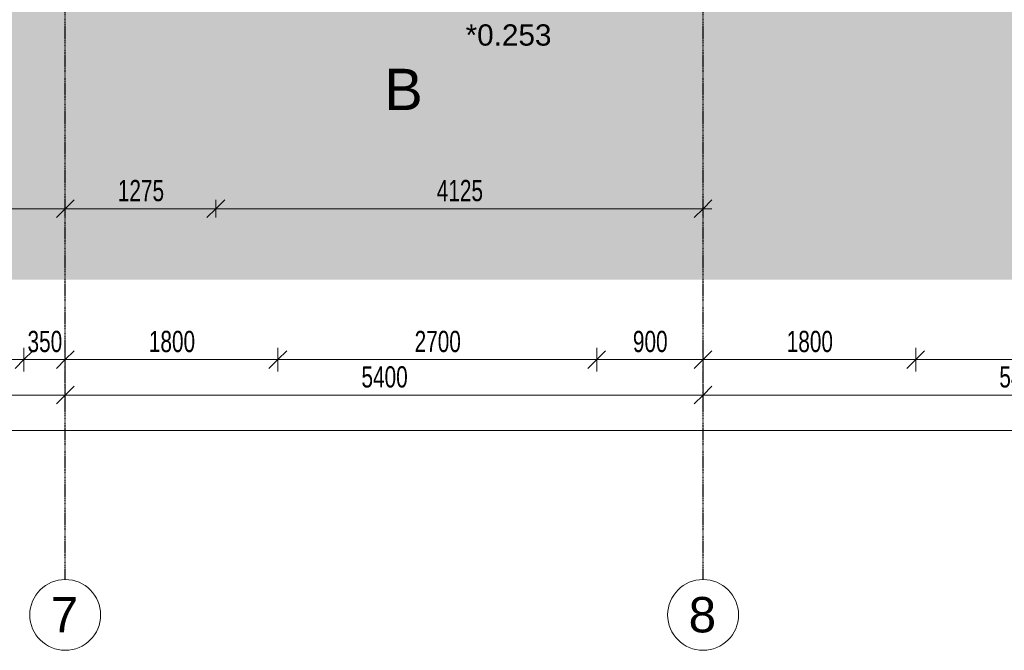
# Model space of a CAD drawing. Header units: millimetres. Extents: x -80560 to 110805, y -11020 to 52719.
# Tile 72 of 152: x 72309 to 80645, y 3783 to 9126. Entities that reach past the tile are written whole.
import ezdxf

# ---------------------------------------------------------------- set-up
doc = ezdxf.new("R2010")
doc.units = ezdxf.units.MM
doc.linetypes.add('CENTER2', pattern=[20, 8, -4, 4, -4])
for name, color, linetype, lineweight in [('A-ANNO-DIMS', 211, 'Continuous', 9), ('A-ANNO-DIMS-100', 211, 'Continuous', 9), ('A-FLOR-PATT', 8, 'Continuous', 18), ('A-GLAZ-IDEN', 152, 'Continuous', 18), ('G-ANNO-SYMB', 111, 'Continuous', 9), ('S-GRID', 1, 'Continuous', 9), ('S-GRID-IDEN', 1, 'Continuous', 9)]:
    doc.layers.add(name, color=color, linetype=linetype, lineweight=lineweight)
doc.styles.add('Arial', font='arial.ttf', dxfattribs={"height": 180})
doc.styles.add('Arial_4', font='arial.ttf', dxfattribs={"height": 350})
doc.styles.add('Arial_5', font='arial.ttf', dxfattribs={"height": 300})
doc.styles.add('Arial_6', font='arial.ttf', dxfattribs={"width": 0.7, "height": 180})
doc.dimstyles.new('n3o_1_8', dxfattribs={"dimscale": 304.8, "dimtxt": 183.646692, "dimasz": 0.492126, "dimexe": 0.246063, "dimexo": 0.0625, "dimgap": 0.032808, "dimtad": 1, "dimdec": 0, "dimdsep": 46, "dimtxsty": 'Arial_6', "dimblk1": 'OBLIQUE', "dimblk2": 'OBLIQUE', "dimsah": 1, "dimcen": 0.09, "dimdle": 0.246063, "dimazin": 0, "dimtfac": 1, "dimtdec": 4, "dimtix": 1, "dimtmove": 0, "dimatfit": 3, "dimfxl": 0.246063, "dimfxlon": 1, "dimtvp": 1, "dimtolj": 1, "dimtzin": 0, "dimarcsym": 2})
doc.dimstyles.new('n3o_1_8_0_decimalen', dxfattribs={"dimscale": 304.8, "dimtxt": 183.646692, "dimasz": 0.492126, "dimexe": 0.328084, "dimexo": 0.0625, "dimgap": 0.032808, "dimtad": 1, "dimdec": 0, "dimdsep": 46, "dimtxsty": 'Arial_6', "dimblk1": 'OBLIQUE', "dimblk2": 'OBLIQUE', "dimsah": 1, "dimcen": 0.09, "dimdle": 0.328084, "dimazin": 0, "dimtfac": 1, "dimtdec": 4, "dimtix": 1, "dimtmove": 0, "dimatfit": 3, "dimfxl": 0.328084, "dimfxlon": 1, "dimtvp": 1, "dimtolj": 1, "dimtzin": 0, "dimarcsym": 2})
doc.dimstyles.new('n3o_1_8_3', dxfattribs={"dimscale": 304.8, "dimtxt": 183.646692, "dimasz": 0.492126, "dimexe": 0.246063, "dimexo": 0.0625, "dimgap": 0.032808, "dimtad": 1, "dimdec": 0, "dimdsep": 46, "dimtxsty": 'Arial_6', "dimblk1": 'OBLIQUE', "dimblk2": 'OBLIQUE', "dimsah": 1, "dimcen": 0.09, "dimdle": 0.246063, "dimazin": 0, "dimtfac": 1, "dimtdec": 4, "dimtix": 1, "dimtmove": 0, "dimatfit": 3, "dimfxl": 0.246063, "dimfxlon": 1, "dimtvp": 1, "dimtolj": 1, "dimtzin": 0, "dimarcsym": 2})

# ---------------------------------------------------------------- blocks, each defined once
blk = doc.blocks.new('Leonardo College_EHA_1489_R18_CF_situatie_2020_rvt-1-DO_00 begane grond')
at = {"layer": 'A-FLOR-PATT', "lineweight": 9}
h = blk.add_hatch(dxfattribs=at)
h.set_pattern_fill('FP_27', color=93, style=0, pattern_type=2)
h.set_pattern_definition([(90, (0, 0), (-456.197, 456.197), [120.967, -791.427]), (45, (0, 0), (-456.197, 456.197), [120.968, -524.193]), (135, (0, 0), (-456.197, -456.197), [120.968, -524.193])])
h.paths.add_polyline_path([(53547.8, 6923), (67447.4, 6923), (67424.9, 9701), (65130, 9701), (65130, 9711.4), (64440, 9713), (64440, 9701), (64450, 9701), (64450, 9584), (62200, 9584), (62200, 9701), (62210, 9701), (62210, 9720), (61625.9, 9721), (60390, 9721), (60390, 9701), (60400, 9701), (60400, 9584), (57700, 9584), (57700, 9701), (57710, 9701), (57710, 9721), (54990, 9721), (54990, 9701), (55000, 9701), (55000, 9584), (52300, 9584), (52300, 9701), (52268, 9701), (52268, 9694), (52290, 9694), (52290, 9684), (49610, 9684), (49610, 9694), (49632, 9694), (49632, 9701), (49600, 9700), (49600, 9584), (47450, 9584), (47450, 9701), (47418, 9701), (47418, 9694), (47440, 9694), (47440, 9684), (42960, 9684), (42960, 9694), (42982, 9694), (42982, 9701), (42950, 9700), (42950, 9584), (41600, 9584), (41600, 9701), (41568, 9701), (41568, 9694), (41590, 9694), (41590, 9684), (40683.4, 9684), (40682.5, 9678), (39817.5, 9678), (39816.6, 9684), (39710, 9684), (39710, 9694), (39732, 9694), (39732, 9701), (39700, 9701), (39700, 9584), (38800, 9584), (38800, 9701), (38768, 9701), (38768, 9694), (38790, 9694), (38790, 9684), (37910, 9684), (37910, 9694), (37932, 9694), (37932, 9701), (37900, 9701), (37900, 9584), (35200, 9584), (35200, 9701), (35168, 9701), (35168, 9694), (35190, 9694), (35190, 9684), (32510, 9684), (32510, 9694), (32532, 9694), (32532, 9701), (32500, 9701), (32500, 9584), (30100, 9584), (30100, 9701), (30068, 9701), (30068, 9694), (30090, 9694), (30090, 9684), (29210, 9684), (29210, 9694), (29232, 9694), (29232, 9701), (29200, 9701), (29200, 9584), (28527, 9584), (28527, 9701), (28495, 9701), (28495, 9694), (28517, 9694), (28517, 9684), (28412, 9684), (28409.5, 9668), (27544.5, 9668), (27542, 9684), (27437, 9684), (27437, 9694), (27459, 9694), (27459, 9701), (27427, 9701), (27427, 9584), (25750, 9584), (25750, 9701), (25718, 9701), (25718, 9694), (25740, 9694), (25740, 9684), (23960, 9684), (23960, 9694), (23982, 9694), (23982, 9701), (23950, 9700), (23950, 9584), (23050, 9584), (23050, 9701), (23018, 9701), (23018, 9694), (23040, 9694), (23040, 9684), (22160, 9684), (22160, 9694), (22182, 9694), (22182, 9701), (22150, 9701), (22150, 9584), (20350, 9584), (20350, 9701), (20318, 9701), (20318, 9694), (20340, 9694), (20340, 9684), (15860, 9684), (15860, 9694), (15882, 9694), (15882, 9701), (15850, 9700), (15850, 9584), (14384, 9584), (14384, 9721), (7590.2, 9721), (7590.2, 6923), (52710.1, 6923)], flags=0)
h.paths.add_polyline_path([(30068, 9713), (30073, 9713), (30073, 9721), (30068, 9721)], flags=0)
h.paths.add_polyline_path([(29227, 9713), (29232, 9713), (29232, 9721), (29227, 9721)], flags=0)
blk = doc.blocks.new('Grid - r_3_0mm-316018-DO_00 begane grond')
at = {"layer": 'S-GRID-IDEN'}
blk.add_circle((0, 0), 3, dxfattribs=at)
blk = doc.blocks.new('DIMBLOCK67-DO_00 begane grond')
at = {"layer": 'A-ANNO-DIMS-100'}
for p, q in [((67294.8, 5946.3), (67369.8, 6021.3)), ((67294.8, 6021.3), (67294.8, 5871.3)), ((67294.8, 5946.3), (67294.8, 6021.3)), ((72694.8, 5946.3), (72769.8, 6021.3)), ((72694.8, 6021.3), (72694.8, 5871.3)), ((72694.8, 5946.3), (72694.8, 6021.3)), ((67294.8, 5946.3), (67219.8, 5871.3)), ((67294.8, 5946.3), (72694.8, 5946.3)), ((72694.8, 5946.3), (72619.8, 5871.3))]:
    blk.add_line(p, q, dxfattribs=at)
at = {"layer": 'A-ANNO-DIMS-100', "color": 0, "insert": (69802.7, 6189.9), "char_height": 180, "width": 461.094, "attachment_point": 1, "line_spacing_factor": 0.941778, "style": 'Arial_6'}
blk.add_mtext('5400', dxfattribs=at)
blk = doc.blocks.new('_Oblique')
at = {"color": 0, "linetype": 'ByBlock', "lineweight": -2}
blk.add_line((-0.5, -0.5), (0.5, 0.5), dxfattribs=at)
blk = doc.blocks.new('DIMBLOCK68-DO_00 begane grond')
at = {"layer": 'A-ANNO-DIMS-100'}
for p, q in [((72694.8, 5946.3), (72769.8, 6021.3)), ((72694.8, 6021.3), (72694.8, 5871.3)), ((72694.8, 5946.3), (72694.8, 6021.3)), ((78094.8, 5946.3), (78169.8, 6021.3)), ((78094.8, 6021.3), (78094.8, 5871.3)), ((78094.8, 5946.3), (78094.8, 6021.3)), ((72694.8, 5946.3), (72619.8, 5871.3)), ((72694.8, 5946.3), (78094.8, 5946.3)), ((78094.8, 5946.3), (78019.8, 5871.3))]:
    blk.add_line(p, q, dxfattribs=at)
at = {"layer": 'A-ANNO-DIMS-100', "color": 0, "insert": (75202.7, 6189.9), "char_height": 180, "width": 461.094, "attachment_point": 1, "line_spacing_factor": 0.941778, "style": 'Arial_6'}
blk.add_mtext('5400', dxfattribs=at)
blk = doc.blocks.new('DIMBLOCK69-DO_00 begane grond')
at = {"layer": 'A-ANNO-DIMS-100'}
for p, q in [((78094.8, 5946.3), (78169.8, 6021.3)), ((78094.8, 6021.3), (78094.8, 5871.3)), ((78094.8, 5946.3), (78094.8, 6021.3)), ((83494.8, 5946.3), (83569.8, 6021.3)), ((83494.8, 6021.3), (83494.8, 5871.3)), ((83494.8, 5946.3), (83494.8, 6021.3)), ((78094.8, 5946.3), (78019.8, 5871.3)), ((78094.8, 5946.3), (83494.8, 5946.3)), ((83494.8, 5946.3), (83419.8, 5871.3))]:
    blk.add_line(p, q, dxfattribs=at)
at = {"layer": 'A-ANNO-DIMS-100', "color": 0, "insert": (80602.7, 6189.9), "char_height": 180, "width": 461.094, "attachment_point": 1, "line_spacing_factor": 0.941778, "style": 'Arial_6'}
blk.add_mtext('5400', dxfattribs=at)
blk = doc.blocks.new('DIMBLOCK272-DO_00 begane grond')
at = {"layer": 'A-ANNO-DIMS-100'}
for p, q in [((102364.8, 10470.3), (102364.8, 5571.3)), ((102364.8, 5646.3), (102364.8, 10470.3)), ((39278.8, 5646.3), (39353.8, 5721.3)), ((39278.8, 5721.3), (39278.8, 5571.3)), ((39278.8, 5646.3), (39278.8, 5721.3)), ((102364.8, 5646.3), (102439.8, 5721.3)), ((39203.8, 5646.3), (102439.8, 5646.3)), ((39278.8, 5646.3), (39203.8, 5571.3)), ((102364.8, 5646.3), (102289.8, 5571.3))]:
    blk.add_line(p, q, dxfattribs=at)
at = {"layer": 'A-ANNO-DIMS-100', "color": 0, "insert": (70581.7, 5889.9), "char_height": 180, "width": 576.368, "attachment_point": 1, "line_spacing_factor": 0.941778, "style": 'Arial_6'}
blk.add_mtext('63086', dxfattribs=at)
blk = doc.blocks.new('DIMBLOCK546-DO_00 begane grond')
at = {"layer": 'A-ANNO-DIMS-100'}
for p, q in [((67844.8, 6346.3), (67844.8, 6146.3)), ((67844.8, 6246.3), (67844.8, 6346.3)), ((72344.8, 6346.3), (72344.8, 6146.3)), ((72344.8, 6246.3), (72344.8, 6346.3)), ((67844.8, 6246.3), (67919.8, 6321.3)), ((72344.8, 6246.3), (72419.8, 6321.3)), ((67844.8, 6246.3), (67769.8, 6171.3)), ((67844.8, 6246.3), (72344.8, 6246.3)), ((72344.8, 6246.3), (72269.8, 6171.3))]:
    blk.add_line(p, q, dxfattribs=at)
at = {"layer": 'A-ANNO-DIMS-100', "color": 0, "insert": (69902.7, 6489.9), "char_height": 180, "width": 461.094, "attachment_point": 1, "line_spacing_factor": 0.941778, "style": 'Arial_6'}
blk.add_mtext('4500', dxfattribs=at)
blk = doc.blocks.new('DIMBLOCK547-DO_00 begane grond')
at = {"layer": 'A-ANNO-DIMS-100'}
for p, q in [((72344.8, 6346.3), (72344.8, 6146.3)), ((72344.8, 6246.3), (72344.8, 6346.3)), ((72694.8, 6346.3), (72694.8, 6146.3)), ((72694.8, 6246.3), (72694.8, 6346.3)), ((72344.8, 6246.3), (72419.8, 6321.3)), ((72694.8, 6246.3), (72769.8, 6321.3)), ((72344.8, 6246.3), (72269.8, 6171.3)), ((72344.8, 6246.3), (72694.8, 6246.3)), ((72694.8, 6246.3), (72619.8, 6171.3))]:
    blk.add_line(p, q, dxfattribs=at)
at = {"layer": 'A-ANNO-DIMS-100', "color": 0, "insert": (72375.7, 6489.9), "char_height": 180, "width": 345.821, "attachment_point": 1, "line_spacing_factor": 0.941778, "style": 'Arial_6'}
blk.add_mtext('350', dxfattribs=at)
blk = doc.blocks.new('DIMBLOCK548-DO_00 begane grond')
at = {"layer": 'A-ANNO-DIMS-100'}
for p, q in [((72694.8, 6346.3), (72694.8, 6146.3)), ((72694.8, 6246.3), (72694.8, 6346.3)), ((74494.8, 6346.3), (74494.8, 6146.3)), ((74494.8, 6246.3), (74494.8, 6346.3)), ((72694.8, 6246.3), (72769.8, 6321.3)), ((74494.8, 6246.3), (74569.8, 6321.3)), ((72694.8, 6246.3), (72619.8, 6171.3)), ((72694.8, 6246.3), (74494.8, 6246.3)), ((74494.8, 6246.3), (74419.8, 6171.3))]:
    blk.add_line(p, q, dxfattribs=at)
at = {"layer": 'A-ANNO-DIMS-100', "color": 0, "insert": (73402.7, 6489.9), "char_height": 180, "width": 461.094, "attachment_point": 1, "line_spacing_factor": 0.941778, "style": 'Arial_6'}
blk.add_mtext('1800', dxfattribs=at)
blk = doc.blocks.new('DIMBLOCK549-DO_00 begane grond')
at = {"layer": 'A-ANNO-DIMS-100'}
for p, q in [((74494.8, 6346.3), (74494.8, 6146.3)), ((74494.8, 6246.3), (74494.8, 6346.3)), ((77194.8, 6346.3), (77194.8, 6146.3)), ((77194.8, 6246.3), (77194.8, 6346.3)), ((74494.8, 6246.3), (74569.8, 6321.3)), ((77194.8, 6246.3), (77269.8, 6321.3)), ((74494.8, 6246.3), (74419.8, 6171.3)), ((74494.8, 6246.3), (77194.8, 6246.3)), ((77194.8, 6246.3), (77119.8, 6171.3))]:
    blk.add_line(p, q, dxfattribs=at)
at = {"layer": 'A-ANNO-DIMS-100', "color": 0, "insert": (75652.7, 6489.9), "char_height": 180, "width": 461.094, "attachment_point": 1, "line_spacing_factor": 0.941778, "style": 'Arial_6'}
blk.add_mtext('2700', dxfattribs=at)
blk = doc.blocks.new('DIMBLOCK550-DO_00 begane grond')
at = {"layer": 'A-ANNO-DIMS-100'}
for p, q in [((77194.8, 6346.3), (77194.8, 6146.3)), ((77194.8, 6246.3), (77194.8, 6346.3)), ((78094.8, 6346.3), (78094.8, 6146.3)), ((78094.8, 6246.3), (78094.8, 6346.3)), ((77194.8, 6246.3), (77269.8, 6321.3)), ((78094.8, 6246.3), (78169.8, 6321.3)), ((77194.8, 6246.3), (77119.8, 6171.3)), ((77194.8, 6246.3), (78094.8, 6246.3)), ((78094.8, 6246.3), (78019.8, 6171.3))]:
    blk.add_line(p, q, dxfattribs=at)
at = {"layer": 'A-ANNO-DIMS-100', "color": 0, "insert": (77500.7, 6489.9), "char_height": 180, "width": 345.821, "attachment_point": 1, "line_spacing_factor": 0.941778, "style": 'Arial_6'}
blk.add_mtext('900', dxfattribs=at)
blk = doc.blocks.new('DIMBLOCK551-DO_00 begane grond')
at = {"layer": 'A-ANNO-DIMS-100'}
for p, q in [((78094.8, 6346.3), (78094.8, 6146.3)), ((78094.8, 6246.3), (78094.8, 6346.3)), ((79894.8, 6346.3), (79894.8, 6146.3)), ((79894.8, 6246.3), (79894.8, 6346.3)), ((78094.8, 6246.3), (78169.8, 6321.3)), ((79894.8, 6246.3), (79969.8, 6321.3)), ((78094.8, 6246.3), (78019.8, 6171.3)), ((78094.8, 6246.3), (79894.8, 6246.3)), ((79894.8, 6246.3), (79819.8, 6171.3))]:
    blk.add_line(p, q, dxfattribs=at)
at = {"layer": 'A-ANNO-DIMS-100', "color": 0, "insert": (78802.7, 6489.9), "char_height": 180, "width": 461.094, "attachment_point": 1, "line_spacing_factor": 0.941778, "style": 'Arial_6'}
blk.add_mtext('1800', dxfattribs=at)
blk = doc.blocks.new('DIMBLOCK552-DO_00 begane grond')
at = {"layer": 'A-ANNO-DIMS-100'}
for p, q in [((79894.8, 6346.3), (79894.8, 6146.3)), ((79894.8, 6246.3), (79894.8, 6346.3)), ((82594.8, 6346.3), (82594.8, 6146.3)), ((82594.8, 6246.3), (82594.8, 6346.3)), ((79894.8, 6246.3), (79969.8, 6321.3)), ((82594.8, 6246.3), (82669.8, 6321.3)), ((79894.8, 6246.3), (79819.8, 6171.3)), ((79894.8, 6246.3), (82594.8, 6246.3)), ((82594.8, 6246.3), (82519.8, 6171.3))]:
    blk.add_line(p, q, dxfattribs=at)
at = {"layer": 'A-ANNO-DIMS-100', "color": 0, "insert": (81052.7, 6489.9), "char_height": 180, "width": 461.094, "attachment_point": 1, "line_spacing_factor": 0.941778, "style": 'Arial_6'}
blk.add_mtext('2700', dxfattribs=at)
blk = doc.blocks.new('DIMBLOCK628-DO_00 begane grond')
at = {"layer": 'A-ANNO-DIMS-100'}
for p, q in [((67294.8, 7524.7), (67369.8, 7599.7)), ((67294.8, 7599.7), (67294.8, 7449.7)), ((67294.8, 7524.7), (67294.8, 7599.7)), ((72694.8, 7524.7), (72769.8, 7599.7)), ((72694.8, 7599.7), (72694.8, 7449.7)), ((72694.8, 7524.7), (72694.8, 7599.7)), ((67294.8, 7524.7), (67219.8, 7449.7)), ((67294.8, 7524.7), (72694.8, 7524.7)), ((72694.8, 7524.7), (72619.8, 7449.7))]:
    blk.add_line(p, q, dxfattribs=at)
at = {"layer": 'A-ANNO-DIMS-100', "color": 0, "insert": (69802.7, 7768.3), "char_height": 180, "width": 461.094, "attachment_point": 1, "line_spacing_factor": 0.941778, "style": 'Arial_6'}
blk.add_mtext('5400', dxfattribs=at)
blk = doc.blocks.new('DIMBLOCK629-DO_00 begane grond')
at = {"layer": 'A-ANNO-DIMS-100'}
for p, q in [((72694.8, 7524.7), (72769.8, 7599.7)), ((72694.8, 7599.7), (72694.8, 7449.7)), ((72694.8, 7524.7), (72694.8, 7599.7)), ((73969.8, 7524.7), (74044.8, 7599.7)), ((73969.8, 7599.7), (73969.8, 7449.7)), ((73969.8, 7524.7), (73969.8, 7599.7)), ((72694.8, 7524.7), (72619.8, 7449.7)), ((72694.8, 7524.7), (73969.8, 7524.7)), ((73969.8, 7524.7), (73894.8, 7449.7))]:
    blk.add_line(p, q, dxfattribs=at)
at = {"layer": 'A-ANNO-DIMS-100', "color": 0, "insert": (73140.2, 7768.3), "char_height": 180, "width": 461.094, "attachment_point": 1, "line_spacing_factor": 0.941778, "style": 'Arial_6'}
blk.add_mtext('1275', dxfattribs=at)
blk = doc.blocks.new('DIMBLOCK630-DO_00 begane grond')
at = {"layer": 'A-ANNO-DIMS-100'}
for p, q in [((73969.8, 7524.7), (74044.8, 7599.7)), ((73969.8, 7599.7), (73969.8, 7449.7)), ((73969.8, 7524.7), (73969.8, 7599.7)), ((78094.8, 7524.7), (78169.8, 7599.7)), ((78094.8, 7599.7), (78094.8, 7449.7)), ((78094.8, 7524.7), (78094.8, 7599.7)), ((73969.8, 7524.7), (73894.8, 7449.7)), ((73969.8, 7524.7), (78169.8, 7524.7)), ((78094.8, 7524.7), (78019.8, 7449.7))]:
    blk.add_line(p, q, dxfattribs=at)
at = {"layer": 'A-ANNO-DIMS-100', "color": 0, "insert": (75840.2, 7768.3), "char_height": 180, "width": 461.094, "attachment_point": 1, "line_spacing_factor": 0.941778, "style": 'Arial_6'}
blk.add_mtext('4125', dxfattribs=at)

msp = doc.modelspace()

# ---------------------------------------------------------------- linework, layer by layer
at = {"layer": 'S-GRID', "linetype": 'CENTER2', "lineweight": 25}
for p, q in [((72694.8, 4383.3), (72694.8, 52119.1)), ((78094.8, 4383.3), (78094.8, 52119.1))]:
    msp.add_line(p, q, dxfattribs=at)

# ---------------------------------------------------------------- block references
at = {"color": 250, "lineweight": 5}
msp.add_blockref('Leonardo College_EHA_1489_R18_CF_situatie_2020_rvt-1-DO_00 begane grond', (24894.8, 0), dxfattribs=at)
at = {"layer": 'S-GRID-IDEN', "xscale": 99.99999999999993, "yscale": 99.99999999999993, "zscale": 99.99999999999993}
for p in [(72694.8, 4083.3), (78094.8, 4083.3)]:
    msp.add_blockref('Grid - r_3_0mm-316018-DO_00 begane grond', p, dxfattribs=at)

# ---------------------------------------------------------------- texts
at = {"layer": 'A-GLAZ-IDEN', "lineweight": 9, "insert": (76084.2, 9086.2), "char_height": 180, "width": 865.822, "attachment_point": 1, "style": 'Arial'}
msp.add_mtext('*0.253', dxfattribs=at)
at = {"layer": 'G-ANNO-SYMB', "insert": (75395.8, 8710.1), "char_height": 350, "width": 400.844, "attachment_point": 1, "style": 'Arial_4'}
msp.add_mtext('B', dxfattribs=at)
at = {"layer": 'S-GRID-IDEN', "char_height": 300, "width": 288.607, "attachment_point": 1, "style": 'Arial_5'}
for s, insert in [('7', (72572.2, 4235.1)), ('8', (77972.2, 4235.1))]:
    msp.add_mtext(s, dxfattribs=dict(at, insert=insert))

# ---------------------------------------------------------------- dimensions: what is measured, and where the dimension line sits
at = {"layer": 'A-ANNO-DIMS'}
for base, p1, p2, dimstyle, override, picture, middle in [((102364.8, 5646.3), (39278.8, 5721.3), (102364.8, 10470.3), 'n3o_1_8', {"dimpost": '<>', "dimfxl": 63264.498951}, 'DIMBLOCK272-DO_00 begane grond', (70821.8, 5748.2)), ((72694.8, 7524.7), (67294.8, 7599.7), (72694.8, 7599.7), 'n3o_1_8_3', {"dimpost": '<>', "dimfxl": 5400}, 'DIMBLOCK628-DO_00 begane grond', (69994.8, 7626.6)), ((73969.8, 7524.7), (72694.8, 7599.7), (73969.8, 7599.7), 'n3o_1_8_3', {"dimpost": '<>', "dimfxl": 1275}, 'DIMBLOCK629-DO_00 begane grond', (73332.3, 7626.6)), ((78094.8, 7524.7), (73969.8, 7599.7), (78094.8, 7599.7), 'n3o_1_8_3', {"dimpost": '<>', "dimfxl": 4125}, 'DIMBLOCK630-DO_00 begane grond', (76032.3, 7626.6)), ((72344.8, 6246.3), (67844.8, 6346.3), (72344.8, 6346.3), 'n3o_1_8_0_decimalen', {"dimpost": '<>', "dimfxl": 4500}, 'DIMBLOCK546-DO_00 begane grond', (70094.8, 6348.2)), ((72694.8, 6246.3), (72344.8, 6346.3), (72694.8, 6346.3), 'n3o_1_8_0_decimalen', {"dimpost": '<>', "dimfxl": 350}, 'DIMBLOCK547-DO_00 begane grond', (72519.8, 6348.2)), ((74494.8, 6246.3), (72694.8, 6346.3), (74494.8, 6346.3), 'n3o_1_8_0_decimalen', {"dimpost": '<>', "dimfxl": 1800}, 'DIMBLOCK548-DO_00 begane grond', (73594.8, 6348.2)), ((77194.8, 6246.3), (74494.8, 6346.3), (77194.8, 6346.3), 'n3o_1_8_0_decimalen', {"dimpost": '<>', "dimfxl": 2700}, 'DIMBLOCK549-DO_00 begane grond', (75844.8, 6348.2)), ((78094.8, 6246.3), (77194.8, 6346.3), (78094.8, 6346.3), 'n3o_1_8_0_decimalen', {"dimpost": '<>', "dimfxl": 900}, 'DIMBLOCK550-DO_00 begane grond', (77644.8, 6348.2)), ((79894.8, 6246.3), (78094.8, 6346.3), (79894.8, 6346.3), 'n3o_1_8_0_decimalen', {"dimpost": '<>', "dimfxl": 1800}, 'DIMBLOCK551-DO_00 begane grond', (78994.8, 6348.2)), ((82594.8, 6246.3), (79894.8, 6346.3), (82594.8, 6346.3), 'n3o_1_8_0_decimalen', {"dimpost": '<>', "dimfxl": 2700}, 'DIMBLOCK552-DO_00 begane grond', (81244.8, 6348.2)), ((72694.8, 5946.3), (67294.8, 6021.3), (72694.8, 6021.3), 'n3o_1_8', {"dimpost": '<>', "dimfxl": 5400}, 'DIMBLOCK67-DO_00 begane grond', (69994.8, 6048.2)), ((78094.8, 5946.3), (72694.8, 6021.3), (78094.8, 6021.3), 'n3o_1_8', {"dimpost": '<>', "dimfxl": 5400}, 'DIMBLOCK68-DO_00 begane grond', (75394.8, 6048.2)), ((83494.8, 5946.3), (78094.8, 6021.3), (83494.8, 6021.3), 'n3o_1_8', {"dimpost": '<>', "dimfxl": 5400}, 'DIMBLOCK69-DO_00 begane grond', (80794.8, 6048.2))]:
    dim = msp.add_linear_dim(base=base, p1=p1, p2=p2, dimstyle=dimstyle, override=override, dxfattribs=at)
    dim.commit()
    dim.dimension.update_dxf_attribs({"geometry": picture, "text_midpoint": middle})

doc.saveas('drawing.dxf')
